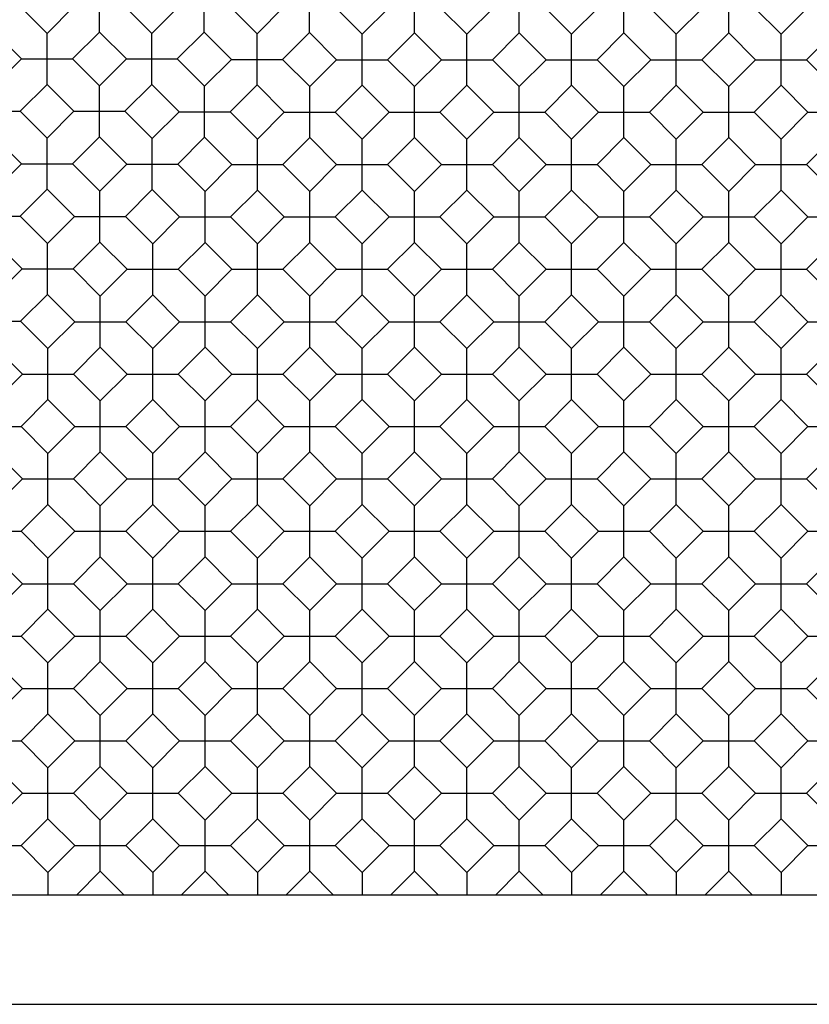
# Model space of a CAD drawing. Header units: inches. Extents: x 0 to 18.3, y 0 to 14.2.
# Tile 4 of 13: x 6.7 to 9.4, y 3.7 to 7.1. Entities that reach past the tile are written whole.
import ezdxf

# ---------------------------------------------------------------- set-up
doc = ezdxf.new("R2010")
doc.units = ezdxf.units.IN
doc.header["$LTSCALE"] = 1.008333
doc.header["$MEASUREMENT"] = 0
doc.layers.get('0').update_dxf_attribs({"linetype": 'CONTINUOUS'})

msp = doc.modelspace()

# ---------------------------------------------------------------- linework, layer by layer
at = {"color": 7, "linetype": 'Continuous'}
for p, q in [((6.9804, 7.0503), (6.9804, 7.2248)), ((7.3389, 7.0503), (7.3389, 7.2248)), ((7.6989, 7.0488), (7.6989, 7.2233)), ((8.0588, 7.0474), (8.0588, 7.2219)), ((8.4173, 7.0474), (8.4173, 7.2219)), ((8.7758, 7.0474), (8.7758, 7.2219)), ((9.1343, 7.0474), (9.1343, 7.2219)), ((6.8012, 7.0455), (6.7092, 7.1375)), ((6.8932, 7.1375), (6.8012, 7.0455)), ((7.1597, 7.0455), (7.0677, 7.1375)), ((7.2517, 7.1375), (7.1597, 7.0455)), ((7.5197, 7.0441), (7.4262, 7.1375)), ((7.5197, 7.0441), (7.6117, 7.1361)), ((7.8796, 7.0426), (7.7862, 7.1361)), ((7.9716, 7.1346), (7.8796, 7.0426)), ((8.2381, 7.0426), (8.1461, 7.1346)), ((8.3301, 7.1346), (8.2381, 7.0426)), ((8.5966, 7.0426), (8.5046, 7.1346)), ((8.6886, 7.1346), (8.5966, 7.0426)), ((8.9551, 7.0426), (8.8631, 7.1346)), ((9.0471, 7.1346), (8.9551, 7.0426)), ((9.3136, 7.0426), (9.2216, 7.1346)), ((9.3136, 7.0426), (9.4071, 7.1361)), ((6.7139, 6.9583), (6.6219, 7.0503)), ((6.8012, 6.871), (6.8012, 7.0455)), ((6.8884, 6.9583), (6.9804, 7.0503)), ((7.0724, 6.9583), (6.9804, 7.0503)), ((7.1597, 6.871), (7.1597, 7.0455)), ((7.3389, 7.0503), (7.2469, 6.9583)), ((7.4324, 6.9568), (7.3389, 7.0503)), ((7.5197, 6.8696), (7.5197, 7.0441)), ((7.6069, 6.9568), (7.6989, 7.0488)), ((7.7923, 6.9554), (7.6989, 7.0488)), ((7.8796, 6.8681), (7.8796, 7.0426)), ((8.0588, 7.0474), (7.9668, 6.9554)), ((8.1508, 6.9554), (8.0588, 7.0474)), ((8.2381, 6.8681), (8.2381, 7.0426)), ((8.4173, 7.0474), (8.3253, 6.9554)), ((8.5093, 6.9554), (8.4173, 7.0474)), ((8.5966, 6.8681), (8.5966, 7.0426)), ((8.7758, 7.0474), (8.6838, 6.9554)), ((8.8678, 6.9554), (8.7758, 7.0474)), ((8.9551, 6.8681), (8.9551, 7.0426)), ((9.1343, 7.0474), (9.0423, 6.9554)), ((9.2263, 6.9554), (9.1343, 7.0474)), ((9.3136, 6.8681), (9.3136, 7.0426)), ((9.4943, 7.0489), (9.4008, 6.9554)), ((6.7139, 6.9583), (6.6219, 6.8663)), ((6.7139, 6.9583), (6.8884, 6.9583)), ((6.9804, 6.8663), (6.8884, 6.9583)), ((7.0724, 6.9583), (6.9804, 6.8663)), ((7.0724, 6.9583), (7.2469, 6.9583)), ((7.3404, 6.8648), (7.2469, 6.9583)), ((7.3404, 6.8648), (7.4324, 6.9568)), ((7.4324, 6.9568), (7.6069, 6.9568)), ((7.7003, 6.8634), (7.6069, 6.9568)), ((7.7923, 6.9554), (7.7003, 6.8634)), ((7.7923, 6.9554), (7.9668, 6.9554)), ((8.0588, 6.8634), (7.9668, 6.9554)), ((8.1508, 6.9554), (8.0588, 6.8634)), ((8.1508, 6.9554), (8.3253, 6.9554)), ((8.4173, 6.8634), (8.3253, 6.9554)), ((8.5093, 6.9554), (8.4173, 6.8634)), ((8.5093, 6.9554), (8.6838, 6.9554)), ((8.7758, 6.8634), (8.6838, 6.9554)), ((8.8678, 6.9554), (8.7758, 6.8634)), ((8.8678, 6.9554), (9.0423, 6.9554)), ((9.1343, 6.8634), (9.0423, 6.9554)), ((9.2263, 6.9554), (9.1343, 6.8634)), ((9.2263, 6.9554), (9.4008, 6.9554)), ((9.4928, 6.8634), (9.4008, 6.9554)), ((6.7092, 6.779), (6.8012, 6.871)), ((6.8932, 6.779), (6.8012, 6.871)), ((6.9804, 6.6918), (6.9804, 6.8663)), ((7.0677, 6.779), (7.1597, 6.871)), ((7.2532, 6.7776), (7.1597, 6.871)), ((7.3404, 6.6903), (7.3404, 6.8648)), ((7.4276, 6.7776), (7.5197, 6.8696)), ((7.6131, 6.7761), (7.5197, 6.8696)), ((7.7003, 6.6889), (7.7003, 6.8634)), ((7.8796, 6.8681), (7.7876, 6.7761)), ((7.9716, 6.7761), (7.8796, 6.8681)), ((8.0588, 6.6889), (8.0588, 6.8634)), ((8.2381, 6.8681), (8.1461, 6.7761)), ((8.3301, 6.7761), (8.2381, 6.8681)), ((8.4173, 6.6889), (8.4173, 6.8634)), ((8.5966, 6.8681), (8.5046, 6.7761)), ((8.6886, 6.7761), (8.5966, 6.8681)), ((8.7758, 6.6889), (8.7758, 6.8634)), ((8.9551, 6.8681), (8.8631, 6.7761)), ((9.0471, 6.7761), (8.9551, 6.8681)), ((9.1343, 6.6889), (9.1343, 6.8634)), ((9.3136, 6.8681), (9.2216, 6.7761)), ((9.4056, 6.7761), (9.3136, 6.8681)), ((6.5347, 6.779), (6.7092, 6.779)), ((6.8012, 6.687), (6.7092, 6.779)), ((6.8932, 6.779), (6.8012, 6.687)), ((6.8932, 6.779), (7.0677, 6.779)), ((7.1611, 6.6856), (7.0677, 6.779)), ((7.1611, 6.6856), (7.2532, 6.7776)), ((7.2532, 6.7776), (7.4276, 6.7776)), ((7.5211, 6.6841), (7.4276, 6.7776)), ((7.6131, 6.7761), (7.5211, 6.6841)), ((7.6131, 6.7761), (7.7876, 6.7761)), ((7.8796, 6.6841), (7.7876, 6.7761)), ((7.9716, 6.7761), (7.8796, 6.6841)), ((7.9716, 6.7761), (8.1461, 6.7761)), ((8.2381, 6.6841), (8.1461, 6.7761)), ((8.3301, 6.7761), (8.2381, 6.6841)), ((8.3301, 6.7761), (8.5046, 6.7761)), ((8.5966, 6.6841), (8.5046, 6.7761)), ((8.6886, 6.7761), (8.5966, 6.6841)), ((8.6886, 6.7761), (8.8631, 6.7761)), ((8.9551, 6.6841), (8.8631, 6.7761)), ((9.0471, 6.7761), (8.9551, 6.6841)), ((9.0471, 6.7761), (9.2216, 6.7761)), ((9.3136, 6.6841), (9.2216, 6.7761)), ((9.4056, 6.7761), (9.3136, 6.6841)), ((9.4056, 6.7761), (9.5801, 6.7761)), ((6.7139, 6.5998), (6.6219, 6.6918)), ((6.8012, 6.5125), (6.8012, 6.687)), ((6.8884, 6.5998), (6.9804, 6.6918)), ((7.0739, 6.5983), (6.9804, 6.6918)), ((7.1611, 6.5111), (7.1611, 6.6856)), ((7.2484, 6.5983), (7.3404, 6.6903)), ((7.4338, 6.5969), (7.3404, 6.6903)), ((7.5211, 6.5096), (7.5211, 6.6841)), ((7.7003, 6.6889), (7.6083, 6.5969)), ((7.7923, 6.5969), (7.7003, 6.6889)), ((7.8796, 6.5096), (7.8796, 6.6841)), ((8.0588, 6.6889), (7.9668, 6.5969)), ((8.1508, 6.5969), (8.0588, 6.6889)), ((8.2381, 6.5096), (8.2381, 6.6841)), ((8.4173, 6.6889), (8.3253, 6.5969)), ((8.5093, 6.5969), (8.4173, 6.6889)), ((8.5966, 6.5096), (8.5966, 6.6841)), ((8.7758, 6.6889), (8.6838, 6.5969)), ((8.8678, 6.5969), (8.7758, 6.6889)), ((8.9551, 6.5096), (8.9551, 6.6841)), ((9.1343, 6.6889), (9.0423, 6.5969)), ((9.2263, 6.5969), (9.1343, 6.6889)), ((9.3136, 6.5096), (9.3136, 6.6841)), ((9.4928, 6.6889), (9.4008, 6.5969)), ((6.7139, 6.5998), (6.6219, 6.5078)), ((6.7139, 6.5998), (6.8884, 6.5998)), ((6.9819, 6.5063), (6.8884, 6.5998)), ((6.9819, 6.5063), (7.0739, 6.5983)), ((7.0739, 6.5983), (7.2484, 6.5983)), ((7.3418, 6.5049), (7.2484, 6.5983)), ((7.4338, 6.5969), (7.3418, 6.5049)), ((7.4338, 6.5969), (7.6083, 6.5969)), ((7.7003, 6.5049), (7.6083, 6.5969)), ((7.7923, 6.5969), (7.7003, 6.5049)), ((7.7923, 6.5969), (7.9668, 6.5969)), ((8.0588, 6.5049), (7.9668, 6.5969)), ((8.1508, 6.5969), (8.0588, 6.5049)), ((8.1508, 6.5969), (8.3253, 6.5969)), ((8.4173, 6.5049), (8.3253, 6.5969)), ((8.5093, 6.5969), (8.4173, 6.5049)), ((8.5093, 6.5969), (8.6838, 6.5969)), ((8.7758, 6.5049), (8.6838, 6.5969)), ((8.8678, 6.5969), (8.7758, 6.5049)), ((8.8678, 6.5969), (9.0423, 6.5969)), ((9.1343, 6.5049), (9.0423, 6.5969)), ((9.2263, 6.5969), (9.1343, 6.5049)), ((9.2263, 6.5969), (9.4008, 6.5969)), ((9.4928, 6.5049), (9.4008, 6.5969)), ((6.7092, 6.4205), (6.8012, 6.5125)), ((6.8946, 6.419), (6.8012, 6.5125)), ((6.9819, 6.3318), (6.9819, 6.5063)), ((7.0691, 6.419), (7.1611, 6.5111)), ((7.2546, 6.4176), (7.1611, 6.5111)), ((7.3418, 6.3304), (7.3418, 6.5049)), ((7.5211, 6.5096), (7.4291, 6.4176)), ((7.6131, 6.4176), (7.5211, 6.5096)), ((7.7003, 6.3304), (7.7003, 6.5049)), ((7.8796, 6.5096), (7.7876, 6.4176)), ((7.9716, 6.4176), (7.8796, 6.5096)), ((8.0588, 6.3304), (8.0588, 6.5049)), ((8.2381, 6.5096), (8.1461, 6.4176)), ((8.3301, 6.4176), (8.2381, 6.5096)), ((8.4173, 6.3304), (8.4173, 6.5049)), ((8.5966, 6.5096), (8.5046, 6.4176)), ((8.6886, 6.4176), (8.5966, 6.5096)), ((8.7758, 6.3304), (8.7758, 6.5049)), ((8.9551, 6.5096), (8.8631, 6.4176)), ((9.0471, 6.4176), (8.9551, 6.5096)), ((9.1343, 6.3304), (9.1343, 6.5049)), ((9.3136, 6.5096), (9.2216, 6.4176)), ((9.4056, 6.4176), (9.3136, 6.5096)), ((6.5347, 6.4205), (6.7092, 6.4205)), ((6.8026, 6.327), (6.7092, 6.4205)), ((6.8026, 6.327), (6.8946, 6.419)), ((6.8946, 6.419), (7.0691, 6.419)), ((7.1626, 6.3256), (7.0691, 6.419)), ((7.2546, 6.4176), (7.1626, 6.3256)), ((7.2546, 6.4176), (7.4291, 6.4176)), ((7.5211, 6.3256), (7.4291, 6.4176)), ((7.6131, 6.4176), (7.5211, 6.3256)), ((7.6131, 6.4176), (7.7876, 6.4176)), ((7.8796, 6.3256), (7.7876, 6.4176)), ((7.9716, 6.4176), (7.8796, 6.3256)), ((7.9716, 6.4176), (8.1461, 6.4176)), ((8.2381, 6.3256), (8.1461, 6.4176)), ((8.3301, 6.4176), (8.2381, 6.3256)), ((8.3301, 6.4176), (8.5046, 6.4176)), ((8.5966, 6.3256), (8.5046, 6.4176)), ((8.6886, 6.4176), (8.5966, 6.3256)), ((8.6886, 6.4176), (8.8631, 6.4176)), ((8.9551, 6.3256), (8.8631, 6.4176)), ((9.0471, 6.4176), (8.9551, 6.3256)), ((9.0471, 6.4176), (9.2216, 6.4176)), ((9.3136, 6.3256), (9.2216, 6.4176)), ((9.4056, 6.4176), (9.3136, 6.3256)), ((9.4056, 6.4176), (9.5801, 6.4176)), ((6.7154, 6.2398), (6.6219, 6.3333)), ((6.8026, 6.1525), (6.8026, 6.327)), ((6.8899, 6.2398), (6.9819, 6.3318)), ((7.0753, 6.2384), (6.9819, 6.3318)), ((7.1626, 6.1511), (7.1626, 6.3256)), ((7.3418, 6.3304), (7.2498, 6.2384)), ((7.4338, 6.2384), (7.3418, 6.3304)), ((7.5211, 6.1511), (7.5211, 6.3256)), ((7.7003, 6.3304), (7.6083, 6.2384)), ((7.7923, 6.2384), (7.7003, 6.3304)), ((7.8796, 6.1511), (7.8796, 6.3256)), ((8.0588, 6.3304), (7.9668, 6.2384)), ((8.1508, 6.2384), (8.0588, 6.3304)), ((8.2381, 6.1511), (8.2381, 6.3256)), ((8.4173, 6.3304), (8.3253, 6.2384)), ((8.5093, 6.2384), (8.4173, 6.3304)), ((8.5966, 6.1511), (8.5966, 6.3256)), ((8.7758, 6.3304), (8.6838, 6.2384)), ((8.8678, 6.2384), (8.7758, 6.3304)), ((8.9551, 6.1511), (8.9551, 6.3256)), ((9.1343, 6.3304), (9.0423, 6.2384)), ((9.2263, 6.2384), (9.1343, 6.3304)), ((9.3136, 6.1511), (9.3136, 6.3256)), ((9.4928, 6.3304), (9.4008, 6.2384)), ((6.6234, 6.1478), (6.7154, 6.2398)), ((6.7154, 6.2398), (6.8899, 6.2398)), ((6.9833, 6.1464), (6.8899, 6.2398)), ((7.0753, 6.2384), (6.9833, 6.1464)), ((7.0753, 6.2384), (7.2498, 6.2384)), ((7.3418, 6.1464), (7.2498, 6.2384)), ((7.4338, 6.2384), (7.3418, 6.1464)), ((7.4338, 6.2384), (7.6083, 6.2384)), ((7.7003, 6.1464), (7.6083, 6.2384)), ((7.7923, 6.2384), (7.7003, 6.1464)), ((7.7923, 6.2384), (7.9668, 6.2384)), ((8.0588, 6.1464), (7.9668, 6.2384)), ((8.1508, 6.2384), (8.0588, 6.1464)), ((8.1508, 6.2384), (8.3253, 6.2384)), ((8.4173, 6.1464), (8.3253, 6.2384)), ((8.5093, 6.2384), (8.4173, 6.1464)), ((8.5093, 6.2384), (8.6838, 6.2384)), ((8.7758, 6.1464), (8.6838, 6.2384)), ((8.8678, 6.2384), (8.7758, 6.1464)), ((8.8678, 6.2384), (9.0423, 6.2384)), ((9.1343, 6.1464), (9.0423, 6.2384)), ((9.2263, 6.2384), (9.1343, 6.1464)), ((9.2263, 6.2384), (9.4008, 6.2384)), ((9.4928, 6.1464), (9.4008, 6.2384)), ((6.7106, 6.0605), (6.8026, 6.1525)), ((6.8961, 6.0591), (6.8026, 6.1525)), ((6.9833, 5.9719), (6.9833, 6.1464)), ((7.1626, 6.1511), (7.0706, 6.0591)), ((7.2546, 6.0591), (7.1626, 6.1511)), ((7.3418, 5.9719), (7.3418, 6.1464)), ((7.5211, 6.1511), (7.4291, 6.0591)), ((7.6131, 6.0591), (7.5211, 6.1511)), ((7.7003, 5.9719), (7.7003, 6.1464)), ((7.8796, 6.1511), (7.7876, 6.0591)), ((7.9716, 6.0591), (7.8796, 6.1511)), ((8.0588, 5.9719), (8.0588, 6.1464)), ((8.2381, 6.1511), (8.1461, 6.0591)), ((8.3301, 6.0591), (8.2381, 6.1511)), ((8.4173, 5.9719), (8.4173, 6.1464)), ((8.5966, 6.1511), (8.5046, 6.0591)), ((8.6886, 6.0591), (8.5966, 6.1511)), ((8.7758, 5.9719), (8.7758, 6.1464)), ((8.9551, 6.1511), (8.8631, 6.0591)), ((9.0471, 6.0591), (8.9551, 6.1511)), ((9.1343, 5.9719), (9.1343, 6.1464)), ((9.3136, 6.1511), (9.2216, 6.0591)), ((9.4056, 6.0591), (9.3136, 6.1511)), ((6.5361, 6.0605), (6.7106, 6.0605)), ((6.8041, 5.9671), (6.7106, 6.0605)), ((6.8961, 6.0591), (6.8041, 5.9671)), ((6.8961, 6.0591), (7.0706, 6.0591)), ((7.1626, 5.9671), (7.0706, 6.0591)), ((7.2546, 6.0591), (7.1626, 5.9671)), ((7.2546, 6.0591), (7.4291, 6.0591)), ((7.5211, 5.9671), (7.4291, 6.0591)), ((7.6131, 6.0591), (7.5211, 5.9671)), ((7.6131, 6.0591), (7.7876, 6.0591)), ((7.8796, 5.9671), (7.7876, 6.0591)), ((7.9716, 6.0591), (7.8796, 5.9671)), ((7.9716, 6.0591), (8.1461, 6.0591)), ((8.2381, 5.9671), (8.1461, 6.0591)), ((8.3301, 6.0591), (8.2381, 5.9671)), ((8.3301, 6.0591), (8.5046, 6.0591)), ((8.5966, 5.9671), (8.5046, 6.0591)), ((8.6886, 6.0591), (8.5966, 5.9671)), ((8.6886, 6.0591), (8.8631, 6.0591)), ((8.9551, 5.9671), (8.8631, 6.0591)), ((9.0471, 6.0591), (8.9551, 5.9671)), ((9.0471, 6.0591), (9.2216, 6.0591)), ((9.3136, 5.9671), (9.2216, 6.0591)), ((9.4056, 6.0591), (9.3136, 5.9671)), ((9.4056, 6.0591), (9.5801, 6.0591)), ((6.7168, 5.8799), (6.6234, 5.9733)), ((6.8041, 5.7926), (6.8041, 5.9671)), ((6.9833, 5.9719), (6.8913, 5.8799)), ((7.0753, 5.8799), (6.9833, 5.9719)), ((7.1626, 5.7926), (7.1626, 5.9671)), ((7.3418, 5.9719), (7.2498, 5.8799)), ((7.4338, 5.8799), (7.3418, 5.9719)), ((7.5211, 5.7926), (7.5211, 5.9671)), ((7.7003, 5.9719), (7.6083, 5.8799)), ((7.7923, 5.8799), (7.7003, 5.9719)), ((7.8796, 5.7926), (7.8796, 5.9671)), ((8.0588, 5.9719), (7.9668, 5.8799)), ((8.1508, 5.8799), (8.0588, 5.9719)), ((8.2381, 5.7926), (8.2381, 5.9671)), ((8.4173, 5.9719), (8.3253, 5.8799)), ((8.5093, 5.8799), (8.4173, 5.9719)), ((8.5966, 5.7926), (8.5966, 5.9671)), ((8.7758, 5.9719), (8.6838, 5.8799)), ((8.8678, 5.8799), (8.7758, 5.9719)), ((8.9551, 5.7926), (8.9551, 5.9671)), ((9.1343, 5.9719), (9.0423, 5.8799)), ((9.2263, 5.8799), (9.1343, 5.9719)), ((9.3136, 5.7926), (9.3136, 5.9671)), ((9.4928, 5.9719), (9.4008, 5.8799)), ((6.7168, 5.8799), (6.6248, 5.7879)), ((6.7168, 5.8799), (6.8913, 5.8799)), ((6.9833, 5.7879), (6.8913, 5.8799)), ((7.0753, 5.8799), (6.9833, 5.7879)), ((7.0753, 5.8799), (7.2498, 5.8799)), ((7.3418, 5.7879), (7.2498, 5.8799)), ((7.4338, 5.8799), (7.3418, 5.7879)), ((7.4338, 5.8799), (7.6083, 5.8799)), ((7.7003, 5.7879), (7.6083, 5.8799)), ((7.7923, 5.8799), (7.7003, 5.7879)), ((7.7923, 5.8799), (7.9668, 5.8799)), ((8.0588, 5.7879), (7.9668, 5.8799)), ((8.1508, 5.8799), (8.0588, 5.7879)), ((8.1508, 5.8799), (8.3253, 5.8799)), ((8.4173, 5.7879), (8.3253, 5.8799)), ((8.5093, 5.8799), (8.4173, 5.7879)), ((8.5093, 5.8799), (8.6838, 5.8799)), ((8.7758, 5.7879), (8.6838, 5.8799)), ((8.8678, 5.8799), (8.7758, 5.7879)), ((8.8678, 5.8799), (9.0423, 5.8799)), ((9.1343, 5.7879), (9.0423, 5.8799)), ((9.2263, 5.8799), (9.1343, 5.7879)), ((9.2263, 5.8799), (9.4008, 5.8799)), ((9.4928, 5.7879), (9.4008, 5.8799)), ((6.8041, 5.7926), (6.7121, 5.7006)), ((6.8961, 5.7006), (6.8041, 5.7926)), ((6.9833, 5.6134), (6.9833, 5.7879)), ((7.1626, 5.7926), (7.0706, 5.7006)), ((7.2546, 5.7006), (7.1626, 5.7926)), ((7.3418, 5.6134), (7.3418, 5.7879)), ((7.5211, 5.7926), (7.4291, 5.7006)), ((7.6131, 5.7006), (7.5211, 5.7926)), ((7.7003, 5.6134), (7.7003, 5.7879)), ((7.8796, 5.7926), (7.7876, 5.7006)), ((7.9716, 5.7006), (7.8796, 5.7926)), ((8.0588, 5.6134), (8.0588, 5.7879)), ((8.2381, 5.7926), (8.1461, 5.7006)), ((8.3301, 5.7006), (8.2381, 5.7926)), ((8.4173, 5.6134), (8.4173, 5.7879)), ((8.5966, 5.7926), (8.5046, 5.7006)), ((8.6886, 5.7006), (8.5966, 5.7926)), ((8.7758, 5.6134), (8.7758, 5.7879)), ((8.9551, 5.7926), (8.8631, 5.7006)), ((9.0471, 5.7006), (8.9551, 5.7926)), ((9.1343, 5.6134), (9.1343, 5.7879)), ((9.3136, 5.7926), (9.2216, 5.7006)), ((9.4056, 5.7006), (9.3136, 5.7926)), ((6.5376, 5.7006), (6.7121, 5.7006)), ((6.8041, 5.6086), (6.7121, 5.7006)), ((6.8961, 5.7006), (6.8041, 5.6086)), ((6.8961, 5.7006), (7.0706, 5.7006)), ((7.1626, 5.6086), (7.0706, 5.7006)), ((7.2546, 5.7006), (7.1626, 5.6086)), ((7.2546, 5.7006), (7.4291, 5.7006)), ((7.5211, 5.6086), (7.4291, 5.7006)), ((7.6131, 5.7006), (7.5211, 5.6086)), ((7.6131, 5.7006), (7.7876, 5.7006)), ((7.8796, 5.6086), (7.7876, 5.7006)), ((7.9716, 5.7006), (7.8796, 5.6086)), ((7.9716, 5.7006), (8.1461, 5.7006)), ((8.2381, 5.6086), (8.1461, 5.7006)), ((8.3301, 5.7006), (8.2381, 5.6086)), ((8.3301, 5.7006), (8.5046, 5.7006)), ((8.5966, 5.6086), (8.5046, 5.7006)), ((8.6886, 5.7006), (8.5966, 5.6086)), ((8.6886, 5.7006), (8.8631, 5.7006)), ((8.9551, 5.6086), (8.8631, 5.7006)), ((9.0471, 5.7006), (8.9551, 5.6086)), ((9.0471, 5.7006), (9.2216, 5.7006)), ((9.3136, 5.6086), (9.2216, 5.7006)), ((9.4056, 5.7006), (9.3136, 5.6086)), ((9.4056, 5.7006), (9.5801, 5.7006)), ((6.7168, 5.5214), (6.6248, 5.6134)), ((6.8041, 5.4341), (6.8041, 5.6086)), ((6.9833, 5.6134), (6.8913, 5.5214)), ((7.0753, 5.5214), (6.9833, 5.6134)), ((7.1626, 5.4341), (7.1626, 5.6086)), ((7.3418, 5.6134), (7.2498, 5.5214)), ((7.4338, 5.5214), (7.3418, 5.6134)), ((7.5211, 5.4341), (7.5211, 5.6086)), ((7.7003, 5.6134), (7.6083, 5.5214)), ((7.7923, 5.5214), (7.7003, 5.6134)), ((7.8796, 5.4341), (7.8796, 5.6086)), ((8.0588, 5.6134), (7.9668, 5.5214)), ((8.1508, 5.5214), (8.0588, 5.6134)), ((8.2381, 5.4341), (8.2381, 5.6086)), ((8.4173, 5.6134), (8.3253, 5.5214)), ((8.5093, 5.5214), (8.4173, 5.6134)), ((8.5966, 5.4341), (8.5966, 5.6086)), ((8.7758, 5.6134), (8.6838, 5.5214)), ((8.8678, 5.5214), (8.7758, 5.6134)), ((8.9551, 5.4341), (8.9551, 5.6086)), ((9.1343, 5.6134), (9.0423, 5.5214)), ((9.2263, 5.5214), (9.1343, 5.6134)), ((9.3136, 5.4341), (9.3136, 5.6086)), ((9.4928, 5.6134), (9.4008, 5.5214)), ((6.7168, 5.5214), (6.6248, 5.4294)), ((6.7168, 5.5214), (6.8913, 5.5214)), ((6.9833, 5.4294), (6.8913, 5.5214)), ((7.0753, 5.5214), (6.9833, 5.4294)), ((7.0753, 5.5214), (7.2498, 5.5214)), ((7.3418, 5.4294), (7.2498, 5.5214)), ((7.4338, 5.5214), (7.3418, 5.4294)), ((7.4338, 5.5214), (7.6083, 5.5214)), ((7.7003, 5.4294), (7.6083, 5.5214)), ((7.7923, 5.5214), (7.7003, 5.4294)), ((7.7923, 5.5214), (7.9668, 5.5214)), ((8.0588, 5.4294), (7.9668, 5.5214)), ((8.1508, 5.5214), (8.0588, 5.4294)), ((8.1508, 5.5214), (8.3253, 5.5214)), ((8.4173, 5.4294), (8.3253, 5.5214)), ((8.5093, 5.5214), (8.4173, 5.4294)), ((8.5093, 5.5214), (8.6838, 5.5214)), ((8.7758, 5.4294), (8.6838, 5.5214)), ((8.8678, 5.5214), (8.7758, 5.4294)), ((8.8678, 5.5214), (9.0423, 5.5214)), ((9.1343, 5.4294), (9.0423, 5.5214)), ((9.2263, 5.5214), (9.1343, 5.4294)), ((9.2263, 5.5214), (9.4008, 5.5214)), ((9.4928, 5.4294), (9.4008, 5.5214)), ((6.8041, 5.4341), (6.7121, 5.3421)), ((6.8961, 5.3421), (6.8041, 5.4341)), ((6.9833, 5.2549), (6.9833, 5.4294)), ((7.1626, 5.4341), (7.0706, 5.3421)), ((7.2546, 5.3421), (7.1626, 5.4341)), ((7.3418, 5.2549), (7.3418, 5.4294)), ((7.5211, 5.4341), (7.4291, 5.3421)), ((7.6131, 5.3421), (7.5211, 5.4341)), ((7.7003, 5.2549), (7.7003, 5.4294)), ((7.8796, 5.4341), (7.7876, 5.3421)), ((7.9716, 5.3421), (7.8796, 5.4341)), ((8.0588, 5.2549), (8.0588, 5.4294)), ((8.2381, 5.4341), (8.1461, 5.3421)), ((8.3301, 5.3421), (8.2381, 5.4341)), ((8.4173, 5.2549), (8.4173, 5.4294)), ((8.5966, 5.4341), (8.5046, 5.3421)), ((8.6886, 5.3421), (8.5966, 5.4341)), ((8.7758, 5.2549), (8.7758, 5.4294)), ((8.9551, 5.4341), (8.8631, 5.3421)), ((9.0471, 5.3421), (8.9551, 5.4341)), ((9.1343, 5.2549), (9.1343, 5.4294)), ((9.3136, 5.4341), (9.2216, 5.3421)), ((9.4056, 5.3421), (9.3136, 5.4341)), ((6.5376, 5.3421), (6.7121, 5.3421)), ((6.8041, 5.2501), (6.7121, 5.3421)), ((6.8961, 5.3421), (6.8041, 5.2501)), ((6.8961, 5.3421), (7.0706, 5.3421)), ((7.1626, 5.2501), (7.0706, 5.3421)), ((7.2546, 5.3421), (7.1626, 5.2501)), ((7.2546, 5.3421), (7.4291, 5.3421)), ((7.5211, 5.2501), (7.4291, 5.3421)), ((7.6131, 5.3421), (7.5211, 5.2501)), ((7.6131, 5.3421), (7.7876, 5.3421)), ((7.8796, 5.2501), (7.7876, 5.3421)), ((7.9716, 5.3421), (7.8796, 5.2501)), ((7.9716, 5.3421), (8.1461, 5.3421)), ((8.2381, 5.2501), (8.1461, 5.3421)), ((8.3301, 5.3421), (8.2381, 5.2501)), ((8.3301, 5.3421), (8.5046, 5.3421)), ((8.5966, 5.2501), (8.5046, 5.3421)), ((8.6886, 5.3421), (8.5966, 5.2501)), ((8.6886, 5.3421), (8.8631, 5.3421)), ((8.9551, 5.2501), (8.8631, 5.3421)), ((9.0471, 5.3421), (8.9551, 5.2501)), ((9.0471, 5.3421), (9.2216, 5.3421)), ((9.3136, 5.2501), (9.2216, 5.3421)), ((9.4056, 5.3421), (9.3136, 5.2501)), ((9.4056, 5.3421), (9.5801, 5.3421)), ((6.7168, 5.1629), (6.6248, 5.2549)), ((6.8041, 5.0756), (6.8041, 5.2501)), ((6.9833, 5.2549), (6.8913, 5.1629)), ((7.0753, 5.1629), (6.9833, 5.2549)), ((7.1626, 5.0756), (7.1626, 5.2501)), ((7.3418, 5.2549), (7.2498, 5.1629)), ((7.4338, 5.1629), (7.3418, 5.2549)), ((7.5211, 5.0756), (7.5211, 5.2501)), ((7.7003, 5.2549), (7.6083, 5.1629)), ((7.7923, 5.1629), (7.7003, 5.2549)), ((7.8796, 5.0756), (7.8796, 5.2501)), ((8.0588, 5.2549), (7.9668, 5.1629)), ((8.1508, 5.1629), (8.0588, 5.2549)), ((8.2381, 5.0756), (8.2381, 5.2501)), ((8.4173, 5.2549), (8.3253, 5.1629)), ((8.5093, 5.1629), (8.4173, 5.2549)), ((8.5966, 5.0756), (8.5966, 5.2501)), ((8.7758, 5.2549), (8.6838, 5.1629)), ((8.8678, 5.1629), (8.7758, 5.2549)), ((8.9551, 5.0756), (8.9551, 5.2501)), ((9.1343, 5.2549), (9.0423, 5.1629)), ((9.2263, 5.1629), (9.1343, 5.2549)), ((9.3136, 5.0756), (9.3136, 5.2501)), ((9.4928, 5.2549), (9.4008, 5.1629)), ((6.7168, 5.1629), (6.6248, 5.0709)), ((6.7168, 5.1629), (6.8913, 5.1629)), ((6.9833, 5.0709), (6.8913, 5.1629)), ((7.0753, 5.1629), (6.9833, 5.0709)), ((7.0753, 5.1629), (7.2498, 5.1629)), ((7.3418, 5.0709), (7.2498, 5.1629)), ((7.4338, 5.1629), (7.3418, 5.0709)), ((7.4338, 5.1629), (7.6083, 5.1629)), ((7.7003, 5.0709), (7.6083, 5.1629)), ((7.7923, 5.1629), (7.7003, 5.0709)), ((7.7923, 5.1629), (7.9668, 5.1629)), ((8.0588, 5.0709), (7.9668, 5.1629)), ((8.1508, 5.1629), (8.0588, 5.0709)), ((8.1508, 5.1629), (8.3253, 5.1629)), ((8.4173, 5.0709), (8.3253, 5.1629)), ((8.5093, 5.1629), (8.4173, 5.0709)), ((8.5093, 5.1629), (8.6838, 5.1629)), ((8.7758, 5.0709), (8.6838, 5.1629)), ((8.8678, 5.1629), (8.7758, 5.0709)), ((8.8678, 5.1629), (9.0423, 5.1629)), ((9.1343, 5.0709), (9.0423, 5.1629)), ((9.2263, 5.1629), (9.1343, 5.0709)), ((9.2263, 5.1629), (9.4008, 5.1629)), ((9.4928, 5.0709), (9.4008, 5.1629)), ((6.8041, 5.0756), (6.7121, 4.9836)), ((6.8961, 4.9836), (6.8041, 5.0756)), ((6.9833, 4.8964), (6.9833, 5.0709)), ((7.1626, 5.0756), (7.0706, 4.9836)), ((7.2546, 4.9836), (7.1626, 5.0756)), ((7.3418, 4.8964), (7.3418, 5.0709)), ((7.5211, 5.0756), (7.4291, 4.9836)), ((7.6131, 4.9836), (7.5211, 5.0756)), ((7.7003, 4.8964), (7.7003, 5.0709)), ((7.8796, 5.0756), (7.7876, 4.9836)), ((7.9716, 4.9836), (7.8796, 5.0756)), ((8.0588, 4.8964), (8.0588, 5.0709)), ((8.2381, 5.0756), (8.1461, 4.9836)), ((8.3301, 4.9836), (8.2381, 5.0756)), ((8.4173, 4.8964), (8.4173, 5.0709)), ((8.5966, 5.0756), (8.5046, 4.9836)), ((8.6886, 4.9836), (8.5966, 5.0756)), ((8.7758, 4.8964), (8.7758, 5.0709)), ((8.9551, 5.0756), (8.8631, 4.9836)), ((9.0471, 4.9836), (8.9551, 5.0756)), ((9.1343, 4.8964), (9.1343, 5.0709)), ((9.3136, 5.0756), (9.2216, 4.9836)), ((9.4056, 4.9836), (9.3136, 5.0756)), ((6.5376, 4.9836), (6.7121, 4.9836)), ((6.8041, 4.8916), (6.7121, 4.9836)), ((6.8961, 4.9836), (6.8041, 4.8916)), ((6.8961, 4.9836), (7.0706, 4.9836)), ((7.1626, 4.8916), (7.0706, 4.9836)), ((7.2546, 4.9836), (7.1626, 4.8916)), ((7.2546, 4.9836), (7.4291, 4.9836)), ((7.5211, 4.8916), (7.4291, 4.9836)), ((7.6131, 4.9836), (7.5211, 4.8916)), ((7.6131, 4.9836), (7.7876, 4.9836)), ((7.8796, 4.8916), (7.7876, 4.9836)), ((7.9716, 4.9836), (7.8796, 4.8916)), ((7.9716, 4.9836), (8.1461, 4.9836)), ((8.2381, 4.8916), (8.1461, 4.9836)), ((8.3301, 4.9836), (8.2381, 4.8916)), ((8.3301, 4.9836), (8.5046, 4.9836)), ((8.5966, 4.8916), (8.5046, 4.9836)), ((8.6886, 4.9836), (8.5966, 4.8916)), ((8.6886, 4.9836), (8.8631, 4.9836)), ((8.9551, 4.8916), (8.8631, 4.9836)), ((9.0471, 4.9836), (8.9551, 4.8916)), ((9.0471, 4.9836), (9.2216, 4.9836)), ((9.3136, 4.8916), (9.2216, 4.9836)), ((9.4056, 4.9836), (9.3136, 4.8916)), ((9.4056, 4.9836), (9.5801, 4.9836)), ((6.7168, 4.8044), (6.6248, 4.8964)), ((6.8041, 4.7171), (6.8041, 4.8916)), ((6.9833, 4.8964), (6.8913, 4.8044)), ((7.0753, 4.8044), (6.9833, 4.8964)), ((7.1626, 4.7171), (7.1626, 4.8916)), ((7.3418, 4.8964), (7.2498, 4.8044)), ((7.4338, 4.8044), (7.3418, 4.8964)), ((7.5211, 4.7171), (7.5211, 4.8916)), ((7.7003, 4.8964), (7.6083, 4.8044)), ((7.7923, 4.8044), (7.7003, 4.8964)), ((7.8796, 4.7171), (7.8796, 4.8916)), ((8.0588, 4.8964), (7.9668, 4.8044)), ((8.1508, 4.8044), (8.0588, 4.8964)), ((8.2381, 4.7171), (8.2381, 4.8916)), ((8.4173, 4.8964), (8.3253, 4.8044)), ((8.5093, 4.8044), (8.4173, 4.8964)), ((8.5966, 4.7171), (8.5966, 4.8916)), ((8.7758, 4.8964), (8.6838, 4.8044)), ((8.8678, 4.8044), (8.7758, 4.8964)), ((8.9551, 4.7171), (8.9551, 4.8916)), ((9.1343, 4.8964), (9.0423, 4.8044)), ((9.2263, 4.8044), (9.1343, 4.8964)), ((9.3136, 4.7171), (9.3136, 4.8916)), ((9.4928, 4.8964), (9.4008, 4.8044)), ((6.7168, 4.8044), (6.6248, 4.7124)), ((6.7168, 4.8044), (6.8913, 4.8044)), ((6.9833, 4.7124), (6.8913, 4.8044)), ((7.0753, 4.8044), (6.9833, 4.7124)), ((7.0753, 4.8044), (7.2498, 4.8044)), ((7.3418, 4.7124), (7.2498, 4.8044)), ((7.4338, 4.8044), (7.3418, 4.7124)), ((7.4338, 4.8044), (7.6083, 4.8044)), ((7.7003, 4.7124), (7.6083, 4.8044)), ((7.7923, 4.8044), (7.7003, 4.7124)), ((7.7923, 4.8044), (7.9668, 4.8044)), ((8.0588, 4.7124), (7.9668, 4.8044)), ((8.1508, 4.8044), (8.0588, 4.7124)), ((8.1508, 4.8044), (8.3253, 4.8044)), ((8.4173, 4.7124), (8.3253, 4.8044)), ((8.5093, 4.8044), (8.4173, 4.7124)), ((8.5093, 4.8044), (8.6838, 4.8044)), ((8.7758, 4.7124), (8.6838, 4.8044)), ((8.8678, 4.8044), (8.7758, 4.7124)), ((8.8678, 4.8044), (9.0423, 4.8044)), ((9.1343, 4.7124), (9.0423, 4.8044)), ((9.2263, 4.8044), (9.1343, 4.7124)), ((9.2263, 4.8044), (9.4008, 4.8044)), ((9.4928, 4.7124), (9.4008, 4.8044)), ((6.8041, 4.7171), (6.7121, 4.6251)), ((6.8961, 4.6251), (6.8041, 4.7171)), ((7.1626, 4.7171), (7.0706, 4.6251)), ((7.2546, 4.6251), (7.1626, 4.7171)), ((7.5211, 4.7171), (7.4291, 4.6251)), ((7.6131, 4.6251), (7.5211, 4.7171)), ((7.8796, 4.7171), (7.7876, 4.6251)), ((7.9716, 4.6251), (7.8796, 4.7171)), ((8.2381, 4.7171), (8.1461, 4.6251)), ((8.3301, 4.6251), (8.2381, 4.7171)), ((8.5966, 4.7171), (8.5046, 4.6251)), ((8.6886, 4.6251), (8.5966, 4.7171)), ((8.9551, 4.7171), (8.8631, 4.6251)), ((9.0471, 4.6251), (8.9551, 4.7171)), ((9.3136, 4.7171), (9.2216, 4.6251)), ((9.4056, 4.6251), (9.3136, 4.7171)), ((6.9833, 4.5379), (6.9833, 4.7124)), ((7.3418, 4.5379), (7.3418, 4.7124)), ((7.7003, 4.5379), (7.7003, 4.7124)), ((8.0588, 4.5379), (8.0588, 4.7124)), ((8.4173, 4.5379), (8.4173, 4.7124)), ((8.7758, 4.5379), (8.7758, 4.7124)), ((9.1343, 4.5379), (9.1343, 4.7124)), ((6.5376, 4.6251), (6.7121, 4.6251)), ((6.8041, 4.5331), (6.7121, 4.6251)), ((6.8961, 4.6251), (6.8041, 4.5331)), ((6.8961, 4.6251), (7.0706, 4.6251)), ((7.1626, 4.5331), (7.0706, 4.6251)), ((7.2546, 4.6251), (7.1626, 4.5331)), ((7.2546, 4.6251), (7.4291, 4.6251)), ((7.5211, 4.5331), (7.4291, 4.6251)), ((7.6131, 4.6251), (7.5211, 4.5331)), ((7.6131, 4.6251), (7.7876, 4.6251)), ((7.8796, 4.5331), (7.7876, 4.6251)), ((7.9716, 4.6251), (7.8796, 4.5331)), ((7.9716, 4.6251), (8.1461, 4.6251)), ((8.2381, 4.5331), (8.1461, 4.6251)), ((8.3301, 4.6251), (8.2381, 4.5331)), ((8.3301, 4.6251), (8.5046, 4.6251)), ((8.5966, 4.5331), (8.5046, 4.6251)), ((8.6886, 4.6251), (8.5966, 4.5331)), ((8.6886, 4.6251), (8.8631, 4.6251)), ((8.9551, 4.5331), (8.8631, 4.6251)), ((9.0471, 4.6251), (8.9551, 4.5331)), ((9.0471, 4.6251), (9.2216, 4.6251)), ((9.3136, 4.5331), (9.2216, 4.6251)), ((9.4056, 4.6251), (9.3136, 4.5331)), ((9.4056, 4.6251), (9.5801, 4.6251)), ((6.7168, 4.4459), (6.6248, 4.5379)), ((6.8041, 4.3586), (6.8041, 4.5331)), ((6.9833, 4.5379), (6.8913, 4.4459)), ((7.0753, 4.4459), (6.9833, 4.5379)), ((7.1626, 4.3586), (7.1626, 4.5331)), ((7.3418, 4.5379), (7.2498, 4.4459)), ((7.4338, 4.4459), (7.3418, 4.5379)), ((7.5211, 4.3586), (7.5211, 4.5331)), ((7.7003, 4.5379), (7.6083, 4.4459)), ((7.7923, 4.4459), (7.7003, 4.5379)), ((7.8796, 4.3586), (7.8796, 4.5331)), ((8.0588, 4.5379), (7.9668, 4.4459)), ((8.1508, 4.4459), (8.0588, 4.5379)), ((8.2381, 4.3586), (8.2381, 4.5331)), ((8.4173, 4.5379), (8.3253, 4.4459)), ((8.5093, 4.4459), (8.4173, 4.5379)), ((8.5966, 4.3586), (8.5966, 4.5331)), ((8.7758, 4.5379), (8.6838, 4.4459)), ((8.8678, 4.4459), (8.7758, 4.5379)), ((8.9551, 4.3586), (8.9551, 4.5331)), ((9.1343, 4.5379), (9.0423, 4.4459)), ((9.2263, 4.4459), (9.1343, 4.5379)), ((9.3136, 4.3586), (9.3136, 4.5331)), ((9.4928, 4.5379), (9.4008, 4.4459)), ((6.7168, 4.4459), (6.6248, 4.3539)), ((6.7168, 4.4459), (6.8913, 4.4459)), ((6.9833, 4.3539), (6.8913, 4.4459)), ((7.0753, 4.4459), (6.9833, 4.3539)), ((7.0753, 4.4459), (7.2498, 4.4459)), ((7.3418, 4.3539), (7.2498, 4.4459)), ((7.4338, 4.4459), (7.3418, 4.3539)), ((7.4338, 4.4459), (7.6083, 4.4459)), ((7.7003, 4.3539), (7.6083, 4.4459)), ((7.7923, 4.4459), (7.7003, 4.3539)), ((7.7923, 4.4459), (7.9668, 4.4459)), ((8.0588, 4.3539), (7.9668, 4.4459)), ((8.1508, 4.4459), (8.0588, 4.3539)), ((8.1508, 4.4459), (8.3253, 4.4459)), ((8.4173, 4.3539), (8.3253, 4.4459)), ((8.5093, 4.4459), (8.4173, 4.3539)), ((8.5093, 4.4459), (8.6838, 4.4459)), ((8.7758, 4.3539), (8.6838, 4.4459)), ((8.8678, 4.4459), (8.7758, 4.3539)), ((8.8678, 4.4459), (9.0423, 4.4459)), ((9.1343, 4.3539), (9.0423, 4.4459)), ((9.2263, 4.4459), (9.1343, 4.3539)), ((9.2263, 4.4459), (9.4008, 4.4459)), ((9.4928, 4.3539), (9.4008, 4.4459)), ((6.8041, 4.3586), (6.7121, 4.2666)), ((6.8961, 4.2666), (6.8041, 4.3586)), ((6.9833, 4.1794), (6.9833, 4.3539)), ((7.1626, 4.3586), (7.0706, 4.2666)), ((7.2546, 4.2666), (7.1626, 4.3586)), ((7.3418, 4.1794), (7.3418, 4.3539)), ((7.5211, 4.3586), (7.4291, 4.2666)), ((7.6131, 4.2666), (7.5211, 4.3586)), ((7.7003, 4.1794), (7.7003, 4.3539)), ((7.8796, 4.3586), (7.7876, 4.2666)), ((7.9716, 4.2666), (7.8796, 4.3586)), ((8.0588, 4.1794), (8.0588, 4.3539)), ((8.2381, 4.3586), (8.1461, 4.2666)), ((8.3301, 4.2666), (8.2381, 4.3586)), ((8.4173, 4.1794), (8.4173, 4.3539)), ((8.5966, 4.3586), (8.5046, 4.2666)), ((8.6886, 4.2666), (8.5966, 4.3586)), ((8.7758, 4.1794), (8.7758, 4.3539)), ((8.9551, 4.3586), (8.8631, 4.2666)), ((9.0471, 4.2666), (8.9551, 4.3586)), ((9.1343, 4.1794), (9.1343, 4.3539)), ((9.3136, 4.3586), (9.2216, 4.2666)), ((9.4056, 4.2666), (9.3136, 4.3586)), ((6.5376, 4.2666), (6.7121, 4.2666)), ((6.8041, 4.1746), (6.7121, 4.2666)), ((6.8961, 4.2666), (6.8041, 4.1746)), ((6.8961, 4.2666), (7.0706, 4.2666)), ((7.1626, 4.1746), (7.0706, 4.2666)), ((7.2546, 4.2666), (7.1626, 4.1746)), ((7.2546, 4.2666), (7.4291, 4.2666)), ((7.5211, 4.1746), (7.4291, 4.2666)), ((7.6131, 4.2666), (7.5211, 4.1746)), ((7.6131, 4.2666), (7.7876, 4.2666)), ((7.8796, 4.1746), (7.7876, 4.2666)), ((7.9716, 4.2666), (7.8796, 4.1746)), ((7.9716, 4.2666), (8.1461, 4.2666)), ((8.2381, 4.1746), (8.1461, 4.2666)), ((8.3301, 4.2666), (8.2381, 4.1746)), ((8.3301, 4.2666), (8.5046, 4.2666)), ((8.5966, 4.1746), (8.5046, 4.2666)), ((8.6886, 4.2666), (8.5966, 4.1746)), ((8.6886, 4.2666), (8.8631, 4.2666)), ((8.9551, 4.1746), (8.8631, 4.2666)), ((9.0471, 4.2666), (8.9551, 4.1746)), ((9.0471, 4.2666), (9.2216, 4.2666)), ((9.3136, 4.1746), (9.2216, 4.2666)), ((9.4056, 4.2666), (9.3136, 4.1746)), ((9.4056, 4.2666), (9.5801, 4.2666)), ((6.9833, 4.1794), (6.9027, 4.0988)), ((7.0639, 4.0988), (6.9833, 4.1794)), ((7.3418, 4.1794), (7.2612, 4.0988)), ((7.4224, 4.0988), (7.3418, 4.1794)), ((7.7003, 4.1794), (7.6197, 4.0988)), ((7.7809, 4.0988), (7.7003, 4.1794)), ((8.0588, 4.1794), (7.9782, 4.0988)), ((8.1394, 4.0988), (8.0588, 4.1794)), ((8.4173, 4.1794), (8.3367, 4.0988)), ((8.4979, 4.0988), (8.4173, 4.1794)), ((8.7758, 4.1794), (8.6952, 4.0988)), ((8.8564, 4.0988), (8.7758, 4.1794)), ((9.1343, 4.1794), (9.0537, 4.0988)), ((9.2149, 4.0988), (9.1343, 4.1794)), ((6.8041, 4.1746), (6.8041, 4.0988)), ((7.1626, 4.1746), (7.1626, 4.0988)), ((7.5211, 4.1746), (7.5211, 4.0988)), ((7.8796, 4.1746), (7.8796, 4.0988)), ((8.2381, 4.1746), (8.2381, 4.0988)), ((8.5966, 4.1746), (8.5966, 4.0988)), ((8.9551, 4.1746), (8.9551, 4.0988)), ((9.3136, 4.1746), (9.3136, 4.0988)), ((4.5216, 4.0988), (12.6716, 4.0988)), ((4.1466, 3.7238), (13.0466, 3.7238))]:
    msp.add_line(p, q, dxfattribs=at)

doc.saveas('drawing.dxf')
